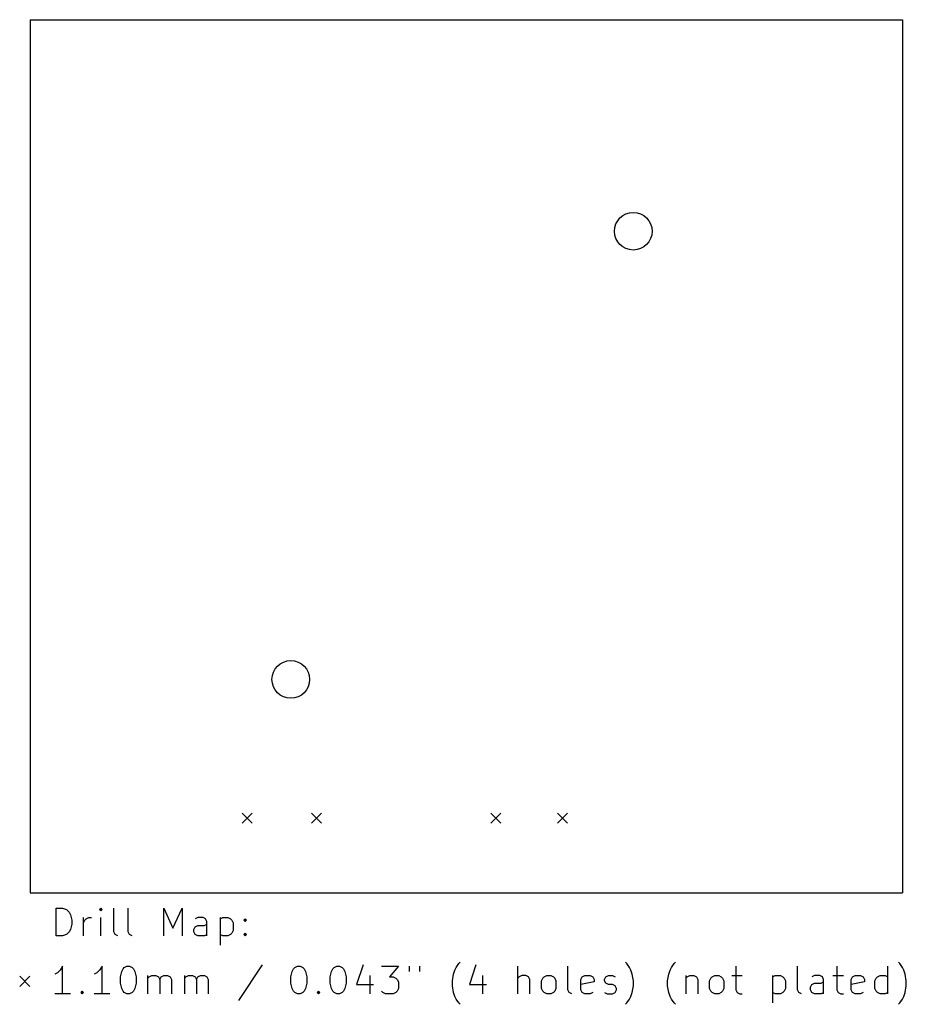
# Model space of a CAD drawing. Extents: x -1 to 95, y -107 to 0.
import ezdxf

# ---------------------------------------------------------------- set-up
doc = ezdxf.new("R2010")
doc.units = 0
doc.layers.add('BLACK', color=7, linetype='CONTINUOUS')

msp = doc.modelspace()

# ---------------------------------------------------------------- linework, layer by layer
at = {"layer": 'BLACK', "linetype": 'CONTINUOUS'}
for p, q in [((0, 0), (95, 0)), ((0, 0), (0, -95)), ((95, 0), (95, -95)), ((23.0964, -86.318), (24.1964, -87.418)), ((24.1964, -86.318), (23.0964, -87.418)), ((30.6487, -86.318), (31.7487, -87.418)), ((31.7487, -86.318), (30.6487, -87.418)), ((50.1728, -86.318), (51.2728, -87.418)), ((51.2728, -86.318), (50.1728, -87.418)), ((57.4372, -86.318), (58.5372, -87.418)), ((58.5372, -86.318), (57.4372, -87.418)), ((0, -95), (95, -95)), ((2.83928, -99.6821), (2.83928, -96.6821)), ((2.83928, -96.6821), (3.55357, -96.6821)), ((3.55357, -96.6821), (3.98214, -96.825)), ((3.98214, -96.825), (4.26786, -97.1107)), ((4.26786, -97.1107), (4.41071, -97.3964)), ((4.41071, -97.3964), (4.55357, -97.9679)), ((7.69643, -96.6821), (7.55357, -96.825)), ((7.55357, -96.825), (7.69643, -96.9679)), ((7.83928, -96.825), (7.69643, -96.6821)), ((7.69643, -96.6821), (7.69643, -96.9679)), ((7.69643, -96.9679), (7.83928, -96.825)), ((9.125, -99.2536), (9.125, -96.6821)), ((10.6964, -99.2536), (10.6964, -96.6821)), ((14.5536, -99.6821), (14.5536, -96.6821)), ((14.5536, -96.6821), (15.5536, -98.825)), ((15.5536, -98.825), (16.5536, -96.6821)), ((16.5536, -96.6821), (16.5536, -99.6821)), ((4.55357, -98.3964), (4.41071, -98.9679)), ((4.55357, -97.9679), (4.55357, -98.3964)), ((5.83928, -99.6821), (5.83928, -97.6821)), ((5.83928, -98.2536), (5.98214, -97.9679)), ((5.98214, -97.9679), (6.125, -97.825)), ((6.125, -97.825), (6.41071, -97.6821)), ((6.41071, -97.6821), (6.69643, -97.6821)), ((7.69643, -99.6821), (7.69643, -97.6821)), ((18.2679, -97.6821), (17.9821, -97.825)), ((17.9821, -98.6821), (18.2679, -98.5393)), ((18.8393, -97.6821), (18.2679, -97.6821)), ((18.2679, -98.5393), (18.9821, -98.5393)), ((19.125, -97.825), (18.8393, -97.6821)), ((18.9821, -98.5393), (19.2679, -98.3964)), ((19.2679, -98.1107), (19.125, -97.825)), ((19.2679, -99.6821), (19.2679, -98.1107)), ((20.6964, -97.6821), (20.6964, -100.682)), ((20.6964, -97.825), (20.9821, -97.6821)), ((20.9821, -97.6821), (21.5536, -97.6821)), ((21.5536, -97.6821), (21.8393, -97.825)), ((21.8393, -97.825), (21.9821, -97.9679)), ((21.9821, -97.9679), (22.125, -98.2536)), ((22.125, -98.2536), (22.125, -99.1107)), ((23.2679, -97.9679), (23.4107, -97.825)), ((23.4107, -98.1107), (23.2679, -97.9679)), ((23.4107, -97.825), (23.5536, -97.9679)), ((23.4107, -97.825), (23.4107, -98.1107)), ((23.5536, -97.9679), (23.4107, -98.1107)), ((3.98214, -99.5393), (3.55357, -99.6821)), ((4.26786, -99.2536), (3.98214, -99.5393)), ((4.41071, -98.9679), (4.26786, -99.2536)), ((9.26786, -99.5393), (9.125, -99.2536)), ((9.55357, -99.6821), (9.26786, -99.5393)), ((10.8393, -99.5393), (10.6964, -99.2536)), ((11.125, -99.6821), (10.8393, -99.5393)), ((17.8393, -98.9679), (17.9821, -98.6821)), ((17.8393, -99.2536), (17.8393, -98.9679)), ((17.9821, -99.5393), (17.8393, -99.2536)), ((18.2679, -99.6821), (17.9821, -99.5393)), ((19.2679, -99.5393), (18.9821, -99.6821)), ((20.9821, -99.6821), (20.6964, -99.5393)), ((21.8393, -99.5393), (21.5536, -99.6821)), ((21.9821, -99.3964), (21.8393, -99.5393)), ((22.125, -99.1107), (21.9821, -99.3964)), ((23.2679, -99.5393), (23.4107, -99.3964)), ((23.4107, -99.6821), (23.2679, -99.5393)), ((23.4107, -99.3964), (23.5536, -99.5393)), ((23.4107, -99.3964), (23.4107, -99.6821)), ((23.5536, -99.5393), (23.4107, -99.6821)), ((3.55357, -99.6821), (2.83928, -99.6821)), ((18.9821, -99.6821), (18.2679, -99.6821)), ((21.5536, -99.6821), (20.9821, -99.6821)), ((25.2679, -102.839), (22.6964, -106.696)), ((36.2679, -102.839), (35.5536, -104.982)), ((46.4107, -103.125), (46.6964, -102.696)), ((46.6964, -102.696), (46.8393, -102.554)), ((48.5536, -102.839), (47.8393, -104.982)), ((64.9821, -102.696), (64.8393, -102.554)), ((65.2679, -103.125), (64.9821, -102.696)), ((69.8393, -103.125), (70.125, -102.696)), ((70.125, -102.696), (70.2679, -102.554)), ((94.6964, -102.696), (94.5536, -102.554)), ((94.9821, -103.125), (94.6964, -102.696)), ((2.98214, -103.696), (2.69643, -103.839)), ((3.26786, -103.411), (2.98214, -103.696)), ((3.55357, -102.982), (3.26786, -103.411)), ((3.55357, -105.982), (3.55357, -102.982)), ((7.26786, -103.696), (6.98214, -103.839)), ((7.55357, -103.411), (7.26786, -103.696)), ((7.83928, -102.982), (7.55357, -103.411)), ((7.83928, -105.982), (7.83928, -102.982)), ((9.83928, -104.125), (9.98214, -103.554)), ((9.98214, -103.554), (10.125, -103.268)), ((10.125, -103.268), (10.2679, -103.125)), ((10.2679, -103.125), (10.5536, -102.982)), ((10.5536, -102.982), (10.8393, -102.982)), ((10.8393, -102.982), (11.125, -103.125)), ((11.125, -103.125), (11.2679, -103.268)), ((11.2679, -103.268), (11.4107, -103.554)), ((11.4107, -103.554), (11.5536, -104.125)), ((28.4107, -104.125), (28.5536, -103.554)), ((28.5536, -103.554), (28.6964, -103.268)), ((28.6964, -103.268), (28.8393, -103.125)), ((28.8393, -103.125), (29.125, -102.982)), ((29.125, -102.982), (29.4107, -102.982)), ((29.4107, -102.982), (29.6964, -103.125)), ((29.6964, -103.125), (29.8393, -103.268)), ((29.8393, -103.268), (29.9821, -103.554)), ((29.9821, -103.554), (30.125, -104.125)), ((32.6964, -104.125), (32.8393, -103.554)), ((32.8393, -103.554), (32.9821, -103.268)), ((32.9821, -103.268), (33.125, -103.125)), ((33.125, -103.125), (33.4107, -102.982)), ((33.4107, -102.982), (33.6964, -102.982)), ((33.6964, -102.982), (33.9821, -103.125)), ((33.9821, -103.125), (34.125, -103.268)), ((34.125, -103.268), (34.2679, -103.554)), ((34.2679, -103.554), (34.4107, -104.125)), ((38.2679, -102.982), (40.125, -102.982)), ((40.125, -102.982), (39.125, -104.125)), ((41.2679, -102.982), (41.2679, -103.554)), ((42.4107, -102.982), (42.4107, -103.554)), ((45.9821, -104.554), (46.125, -103.839)), ((46.125, -103.839), (46.2679, -103.411)), ((46.2679, -103.411), (46.4107, -103.125)), ((53.125, -105.982), (53.125, -102.982)), ((58.5536, -105.554), (58.5536, -102.982)), ((65.4107, -103.411), (65.2679, -103.125)), ((65.5536, -103.839), (65.4107, -103.411)), ((65.6964, -104.554), (65.5536, -103.839)), ((69.4107, -104.554), (69.5536, -103.839)), ((69.5536, -103.839), (69.6964, -103.411)), ((69.6964, -103.411), (69.8393, -103.125)), ((76.8393, -102.982), (76.8393, -105.554)), ((83.5536, -105.554), (83.5536, -102.982)), ((87.8393, -102.982), (87.8393, -105.554)), ((93.4107, -105.982), (93.4107, -102.982)), ((95.125, -103.411), (94.9821, -103.125)), ((95.2679, -103.839), (95.125, -103.411)), ((95.4107, -104.554), (95.2679, -103.839)), ((-1.125, -104.075), (-0.025, -105.175)), ((-0.025, -104.075), (-1.125, -105.175)), ((9.83928, -104.839), (9.83928, -104.125)), ((9.98214, -105.411), (9.83928, -104.839)), ((11.5536, -104.839), (11.4107, -105.411)), ((11.5536, -104.125), (11.5536, -104.839)), ((12.8393, -105.982), (12.8393, -103.982)), ((12.8393, -104.268), (12.9821, -104.125)), ((12.9821, -104.125), (13.2679, -103.982)), ((13.2679, -103.982), (13.6964, -103.982)), ((13.6964, -103.982), (13.9821, -104.125)), ((13.9821, -104.125), (14.125, -104.411)), ((14.125, -104.411), (14.2679, -104.125)), ((14.125, -104.411), (14.125, -105.982)), ((14.2679, -104.125), (14.5536, -103.982)), ((14.5536, -103.982), (14.9821, -103.982)), ((14.9821, -103.982), (15.2679, -104.125)), ((15.2679, -104.125), (15.4107, -104.411)), ((15.4107, -104.411), (15.4107, -105.982)), ((16.8393, -105.982), (16.8393, -103.982)), ((16.8393, -104.268), (16.9821, -104.125)), ((16.9821, -104.125), (17.2679, -103.982)), ((17.2679, -103.982), (17.6964, -103.982)), ((17.6964, -103.982), (17.9821, -104.125)), ((17.9821, -104.125), (18.125, -104.411)), ((18.125, -104.411), (18.2679, -104.125)), ((18.125, -104.411), (18.125, -105.982)), ((18.2679, -104.125), (18.5536, -103.982)), ((18.5536, -103.982), (18.9821, -103.982)), ((18.9821, -103.982), (19.2679, -104.125)), ((19.2679, -104.125), (19.4107, -104.411)), ((19.4107, -104.411), (19.4107, -105.982)), ((28.4107, -104.839), (28.4107, -104.125)), ((28.5536, -105.411), (28.4107, -104.839)), ((30.125, -104.839), (29.9821, -105.411)), ((30.125, -104.125), (30.125, -104.839)), ((32.6964, -104.839), (32.6964, -104.125)), ((32.8393, -105.411), (32.6964, -104.839)), ((34.4107, -104.839), (34.2679, -105.411)), ((34.4107, -104.125), (34.4107, -104.839)), ((35.5536, -104.982), (37.4107, -104.982)), ((36.9821, -103.982), (36.9821, -105.982)), ((39.125, -104.125), (39.5536, -104.125)), ((39.5536, -104.125), (39.8393, -104.268)), ((39.8393, -104.268), (39.9821, -104.411)), ((39.9821, -104.411), (40.125, -104.696)), ((40.125, -104.696), (40.125, -105.411)), ((45.9821, -105.125), (45.9821, -104.554)), ((47.8393, -104.982), (49.6964, -104.982)), ((49.2679, -103.982), (49.2679, -105.982)), ((53.2679, -104.125), (53.125, -104.268)), ((53.5536, -103.982), (53.2679, -104.125)), ((53.9821, -103.982), (53.5536, -103.982)), ((54.2679, -104.125), (53.9821, -103.982)), ((54.4107, -104.411), (54.2679, -104.125)), ((54.4107, -105.982), (54.4107, -104.411)), ((55.6964, -104.554), (55.8393, -104.268)), ((55.6964, -105.411), (55.6964, -104.554)), ((55.8393, -104.268), (55.9821, -104.125)), ((55.9821, -104.125), (56.2679, -103.982)), ((56.2679, -103.982), (56.6964, -103.982)), ((56.6964, -103.982), (56.9821, -104.125)), ((56.9821, -104.125), (57.125, -104.268)), ((57.125, -104.268), (57.2679, -104.554)), ((57.2679, -104.554), (57.2679, -105.411)), ((59.9821, -104.411), (60.125, -104.125)), ((59.9821, -105.554), (59.9821, -104.411)), ((61.4107, -104.696), (59.9821, -104.982)), ((60.125, -104.125), (60.4107, -103.982)), ((60.4107, -103.982), (60.9821, -103.982)), ((60.9821, -103.982), (61.2679, -104.125)), ((61.2679, -104.125), (61.4107, -104.411)), ((61.4107, -104.411), (61.4107, -104.696)), ((62.5536, -104.411), (62.6964, -104.125)), ((62.5536, -104.554), (62.5536, -104.411)), ((62.6964, -104.839), (62.5536, -104.554)), ((62.6964, -104.125), (62.9821, -103.982)), ((62.9821, -104.982), (62.6964, -104.839)), ((62.9821, -103.982), (63.4107, -103.982)), ((63.4107, -104.982), (62.9821, -104.982)), ((63.4107, -103.982), (63.6964, -104.125)), ((63.6964, -105.125), (63.4107, -104.982)), ((65.6964, -105.125), (65.6964, -104.554)), ((69.4107, -105.125), (69.4107, -104.554)), ((71.4107, -103.982), (71.4107, -105.982)), ((71.4107, -104.268), (71.5536, -104.125)), ((71.5536, -104.125), (71.8393, -103.982)), ((71.8393, -103.982), (72.2679, -103.982)), ((72.2679, -103.982), (72.5536, -104.125)), ((72.5536, -104.125), (72.6964, -104.411)), ((72.6964, -104.411), (72.6964, -105.982)), ((73.9821, -104.554), (74.125, -104.268)), ((73.9821, -105.411), (73.9821, -104.554)), ((74.125, -104.268), (74.2679, -104.125)), ((74.2679, -104.125), (74.5536, -103.982)), ((74.5536, -103.982), (74.9821, -103.982)), ((74.9821, -103.982), (75.2679, -104.125)), ((75.2679, -104.125), (75.4107, -104.268)), ((75.4107, -104.268), (75.5536, -104.554)), ((75.5536, -104.554), (75.5536, -105.411)), ((76.4107, -103.982), (77.5536, -103.982)), ((80.8393, -103.982), (80.8393, -106.982)), ((80.8393, -104.125), (81.125, -103.982)), ((81.125, -103.982), (81.6964, -103.982)), ((81.6964, -103.982), (81.9821, -104.125)), ((81.9821, -104.125), (82.125, -104.268)), ((82.125, -104.268), (82.2679, -104.554)), ((82.2679, -104.554), (82.2679, -105.411)), ((84.9821, -105.268), (85.125, -104.982)), ((85.4107, -103.982), (85.125, -104.125)), ((85.125, -104.982), (85.4107, -104.839)), ((85.9821, -103.982), (85.4107, -103.982)), ((85.4107, -104.839), (86.125, -104.839)), ((86.2679, -104.125), (85.9821, -103.982)), ((86.125, -104.839), (86.4107, -104.696)), ((86.4107, -104.411), (86.2679, -104.125)), ((86.4107, -105.982), (86.4107, -104.411)), ((87.4107, -103.982), (88.5536, -103.982)), ((89.4107, -104.411), (89.5536, -104.125)), ((89.4107, -105.554), (89.4107, -104.411)), ((90.8393, -104.696), (89.4107, -104.982)), ((89.5536, -104.125), (89.8393, -103.982)), ((89.8393, -103.982), (90.4107, -103.982)), ((90.4107, -103.982), (90.6964, -104.125)), ((90.6964, -104.125), (90.8393, -104.411)), ((90.8393, -104.411), (90.8393, -104.696)), ((91.9821, -104.554), (92.125, -104.268)), ((91.9821, -105.411), (91.9821, -104.554)), ((92.125, -104.268), (92.2679, -104.125)), ((92.2679, -104.125), (92.5536, -103.982)), ((92.5536, -103.982), (93.125, -103.982)), ((93.125, -103.982), (93.4107, -104.125)), ((95.4107, -105.125), (95.4107, -104.554)), ((4.41071, -105.982), (2.69643, -105.982)), ((5.55357, -105.839), (5.69643, -105.696)), ((5.69643, -105.982), (5.55357, -105.839)), ((5.69643, -105.696), (5.83928, -105.839)), ((5.69643, -105.696), (5.69643, -105.982)), ((5.83928, -105.839), (5.69643, -105.982)), ((8.69643, -105.982), (6.98214, -105.982)), ((10.125, -105.696), (9.98214, -105.411)), ((10.2679, -105.839), (10.125, -105.696)), ((10.5536, -105.982), (10.2679, -105.839)), ((10.8393, -105.982), (10.5536, -105.982)), ((11.125, -105.839), (10.8393, -105.982)), ((11.2679, -105.696), (11.125, -105.839)), ((11.4107, -105.411), (11.2679, -105.696)), ((28.6964, -105.696), (28.5536, -105.411)), ((28.8393, -105.839), (28.6964, -105.696)), ((29.125, -105.982), (28.8393, -105.839)), ((29.4107, -105.982), (29.125, -105.982)), ((29.6964, -105.839), (29.4107, -105.982)), ((29.8393, -105.696), (29.6964, -105.839)), ((29.9821, -105.411), (29.8393, -105.696)), ((31.2679, -105.839), (31.4107, -105.696)), ((31.4107, -105.982), (31.2679, -105.839)), ((31.4107, -105.696), (31.5536, -105.839)), ((31.4107, -105.696), (31.4107, -105.982)), ((31.5536, -105.839), (31.4107, -105.982)), ((32.9821, -105.696), (32.8393, -105.411)), ((33.125, -105.839), (32.9821, -105.696)), ((33.4107, -105.982), (33.125, -105.839)), ((33.6964, -105.982), (33.4107, -105.982)), ((33.9821, -105.839), (33.6964, -105.982)), ((34.125, -105.696), (33.9821, -105.839)), ((34.2679, -105.411), (34.125, -105.696)), ((38.4107, -105.839), (38.2679, -105.696)), ((38.6964, -105.982), (38.4107, -105.839)), ((39.5536, -105.982), (38.6964, -105.982)), ((39.8393, -105.839), (39.5536, -105.982)), ((39.9821, -105.696), (39.8393, -105.839)), ((40.125, -105.411), (39.9821, -105.696)), ((46.125, -105.839), (45.9821, -105.125)), ((46.2679, -106.268), (46.125, -105.839)), ((55.8393, -105.696), (55.6964, -105.411)), ((55.9821, -105.839), (55.8393, -105.696)), ((56.2679, -105.982), (55.9821, -105.839)), ((56.6964, -105.982), (56.2679, -105.982)), ((56.9821, -105.839), (56.6964, -105.982)), ((57.125, -105.696), (56.9821, -105.839)), ((57.2679, -105.411), (57.125, -105.696)), ((58.6964, -105.839), (58.5536, -105.554)), ((58.9821, -105.982), (58.6964, -105.839)), ((60.125, -105.839), (59.9821, -105.554)), ((60.4107, -105.982), (60.125, -105.839)), ((60.9821, -105.982), (60.4107, -105.982)), ((61.2679, -105.839), (60.9821, -105.982)), ((62.5536, -105.839), (62.8393, -105.982)), ((62.8393, -105.982), (63.4107, -105.982)), ((63.4107, -105.982), (63.6964, -105.839)), ((63.8393, -105.411), (63.6964, -105.125)), ((63.6964, -105.839), (63.8393, -105.554)), ((63.8393, -105.554), (63.8393, -105.411)), ((65.4107, -106.268), (65.5536, -105.839)), ((65.5536, -105.839), (65.6964, -105.125)), ((69.5536, -105.839), (69.4107, -105.125)), ((69.6964, -106.268), (69.5536, -105.839)), ((74.125, -105.696), (73.9821, -105.411)), ((74.2679, -105.839), (74.125, -105.696)), ((74.5536, -105.982), (74.2679, -105.839)), ((74.9821, -105.982), (74.5536, -105.982)), ((75.2679, -105.839), (74.9821, -105.982)), ((75.4107, -105.696), (75.2679, -105.839)), ((75.5536, -105.411), (75.4107, -105.696)), ((76.8393, -105.554), (76.9821, -105.839)), ((76.9821, -105.839), (77.2679, -105.982)), ((77.2679, -105.982), (77.5536, -105.982)), ((81.125, -105.982), (80.8393, -105.839)), ((81.6964, -105.982), (81.125, -105.982)), ((81.9821, -105.839), (81.6964, -105.982)), ((82.125, -105.696), (81.9821, -105.839)), ((82.2679, -105.411), (82.125, -105.696)), ((83.6964, -105.839), (83.5536, -105.554)), ((83.9821, -105.982), (83.6964, -105.839)), ((84.9821, -105.554), (84.9821, -105.268)), ((85.125, -105.839), (84.9821, -105.554)), ((85.4107, -105.982), (85.125, -105.839)), ((86.125, -105.982), (85.4107, -105.982)), ((86.4107, -105.839), (86.125, -105.982)), ((87.8393, -105.554), (87.9821, -105.839)), ((87.9821, -105.839), (88.2679, -105.982)), ((88.2679, -105.982), (88.5536, -105.982)), ((89.5536, -105.839), (89.4107, -105.554)), ((89.8393, -105.982), (89.5536, -105.839)), ((90.4107, -105.982), (89.8393, -105.982)), ((90.6964, -105.839), (90.4107, -105.982)), ((92.125, -105.696), (91.9821, -105.411)), ((92.2679, -105.839), (92.125, -105.696)), ((92.5536, -105.982), (92.2679, -105.839)), ((93.125, -105.982), (92.5536, -105.982)), ((93.4107, -105.839), (93.125, -105.982)), ((95.125, -106.268), (95.2679, -105.839)), ((95.2679, -105.839), (95.4107, -105.125)), ((46.4107, -106.554), (46.2679, -106.268)), ((46.6964, -106.982), (46.4107, -106.554)), ((46.8393, -107.125), (46.6964, -106.982)), ((64.8393, -107.125), (64.9821, -106.982)), ((64.9821, -106.982), (65.2679, -106.554)), ((65.2679, -106.554), (65.4107, -106.268)), ((69.8393, -106.554), (69.6964, -106.268)), ((70.125, -106.982), (69.8393, -106.554)), ((70.2679, -107.125), (70.125, -106.982)), ((94.5536, -107.125), (94.6964, -106.982)), ((94.6964, -106.982), (94.9821, -106.554)), ((94.9821, -106.554), (95.125, -106.268))]:
    msp.add_line(p, q, dxfattribs=at)
at = {"layer": 'BLACK'}
for centre in [(65.6844, -23.0124), (28.3972, -71.7804)]:
    msp.add_circle(centre, 2.05, dxfattribs=at)

doc.saveas('drawing.dxf')
